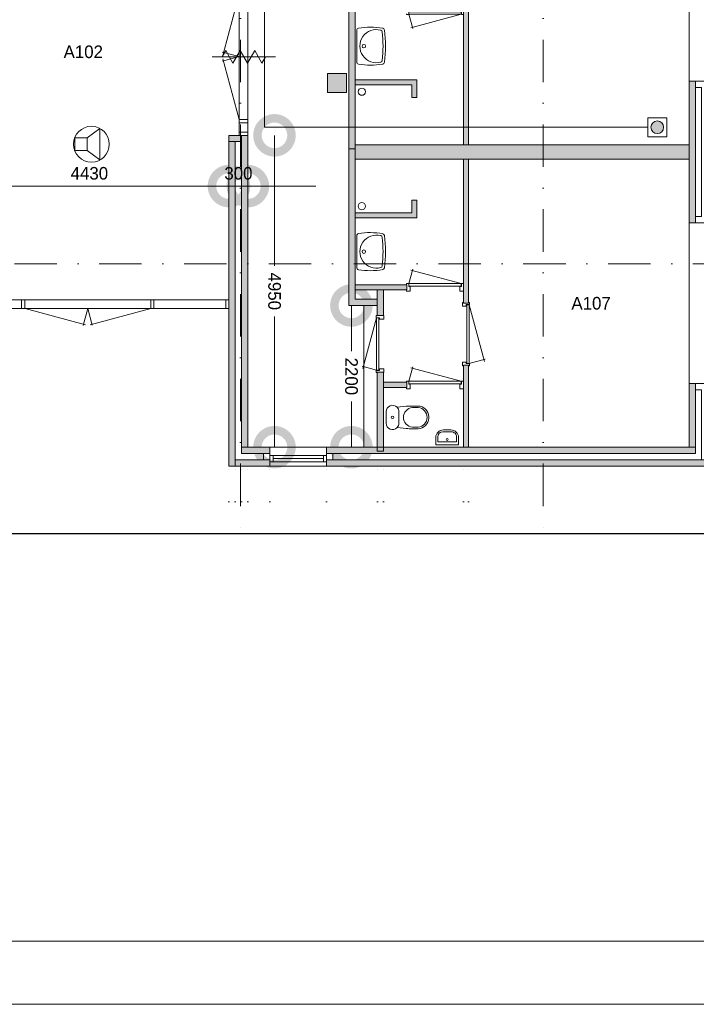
# Model space of a CAD drawing. Header units: millimetres. Extents: x 0 to 84100, y 0 to 59400.
# Tile 11 of 36: x 43604 to 54339, y 0 to 15628. Entities that reach past the tile are written whole.
import ezdxf
from ezdxf.enums import TextEntityAlignment as Align
from ezdxf.xclip import XClip

# ---------------------------------------------------------------- set-up
doc = ezdxf.new("R2010")
doc.units = ezdxf.units.MM
doc.header["$PDMODE"] = 3
doc.header["$PDSIZE"] = 1
doc.linetypes.add('DGN1', pattern=[504.6, 0, -504.6])
doc.linetypes.add('DGN4', pattern=[1345.6, 672.8, -336.4, 0, -336.4])
for name, color, linetype in [('12', 7, 'Continuous'), ('16', 7, 'Continuous'), ('17', 7, 'Continuous'), ('25', 7, 'Continuous'), ('29', 7, 'Continuous'), ('30', 7, 'Continuous'), ('32', 7, 'Continuous'), ('33', 7, 'Continuous'), ('40', 7, 'Continuous'), ('48', 7, 'Continuous'), ('56', 7, 'Continuous'), ('58', 7, 'Continuous'), ('62', 7, 'Continuous'), ('KADER', 7, 'Continuous')]:
    doc.layers.add(name, color=color, linetype=linetype)
doc.styles.add('dgn003', font='dgn003.shx')
doc.styles.get("Standard").update_dxf_attribs({"font": 'arial.ttf'})
doc.dimstyles.get("Standard").update_dxf_attribs({"dimtxt": 0.18, "dimasz": 0.18, "dimexe": 0.18, "dimexo": 0.0625, "dimgap": 0.09, "dimtad": 0, "dimtih": 1, "dimtoh": 1, "dimdec": 4, "dimzin": 0, "dimdsep": 46, "dimtxsty": 'Standard', "dimcen": 0.09, "dimadec": 0, "dimazin": 0, "dimtfac": 1, "dimtdec": 4, "dimtofl": 0, "dimtmove": 0, "dimatfit": 3, "dimfxl": 1, "dimtolj": 1, "dimtzin": 0, "dimarcsym": 0})

# ---------------------------------------------------------------- blocks, each defined once
blk = doc.blocks.new('EAD022')
at = {"layer": '29'}
h = blk.add_hatch(color=3, dxfattribs=at)
edge = h.paths.add_edge_path()
edge.add_arc((0, 0), 100, 0, 360)
at = {"layer": '29', "color": 3, "linetype": 'Continuous', "lineweight": 0}
blk.add_circle((0, 0), 100, dxfattribs=at)
blk = doc.blocks.new('AnonymousCell44')
at = {"layer": '29', "color": 1, "linetype": 'Continuous', "lineweight": 0, "flags": 128}
blk.add_lwpolyline([(-184, 240), (116, 240), (116, -60), (-184, -60), (-184, 240)], dxfattribs=at)
at = {"color": 1, "linetype": 'Continuous', "lineweight": 0}
blk.add_blockref('EAD022', (-34, 90), dxfattribs=at)
blk = doc.blocks.new('830R1039')
at = {"layer": '33', "color": 1, "linetype": 'Continuous', "lineweight": 0}
for p, q in [((38, 108), (99.32, 336.87)), ((868, 108), (66.28, 322.82))]:
    blk.add_line(p, q, dxfattribs=at)
at = {"layer": '33', "color": 92, "linetype": 'Continuous', "lineweight": 13, "true_color": 0x00e100, "flags": 128}
for points in [[(0, 100), (0, 111), (35, 111), (35, 61), (60, 61), (60, -11), (0, -11), (0, 0)], [(906, 100), (906, 111), (871, 111), (871, 61), (846, 61), (846, -11), (906, -11), (906, 0)]]:
    blk.add_lwpolyline(points, dxfattribs=at)
at = {"layer": '33', "color": 2, "linetype": 'Continuous', "lineweight": 13, "true_color": 0xf0f000, "flags": 128}
blk.add_lwpolyline([(868, 108), (38, 108), (38, 68), (868, 68), (868, 108)], dxfattribs=at)
blk = doc.blocks.new('930L0913')
at = {"layer": '33', "color": 1, "linetype": 'Continuous', "lineweight": 0}
for p, q in [((98, -38), (338.7, -936.31)), ((98, -968), (353.44, -899.56))]:
    blk.add_line(p, q, dxfattribs=at)
at = {"layer": '33', "color": 92, "linetype": 'Continuous', "lineweight": 13, "true_color": 0x00e100, "flags": 128}
for points in [[(90, 0), (101, 0), (101, -35), (51, -35), (51, -60), (-11, -60), (-11, 0), (0, 0)], [(90, -1006), (101, -1006), (101, -971), (51, -971), (51, -946), (-11, -946), (-11, -1006), (0, -1006)]]:
    blk.add_lwpolyline(points, dxfattribs=at)
at = {"layer": '33', "color": 2, "linetype": 'Continuous', "lineweight": 13, "true_color": 0xf0f000, "flags": 128}
blk.add_lwpolyline([(98, -968), (98, -38), (58, -38), (58, -968), (98, -968)], dxfattribs=at)
blk = doc.blocks.new('CLOS0213')
at = {"layer": '40', "color": 7, "linetype": 'Continuous', "lineweight": 0}
for p, q in [((220, 92), (220, -93)), ((528, 155), (436, 155)), ((670, 1), (670, -1)), ((528, -155), (436, -155))]:
    blk.add_line(p, q, dxfattribs=at)
at = {"layer": '40', "color": 7, "linetype": 'Continuous', "lineweight": 0, "flags": 128}
for points in [[(338, 176), (192, 162), (192, 162, 0.674333), (20, 92), (20, 92), (20, -93), (20, -93, 0.674333), (192, -162), (192, -162), (338, -176), (338, -176, 0.023285), (431, -180), (431, -180), (525, -180), (525, -180, 0.414214), (695, -10), (695, -10), (695, 10), (695, 10, 0.414214), (525, 180), (525, 180), (431, 180), (431, 180, 0.023285), (338, 176)], [(192, 162, -0.194504), (220, 92)], [(220, -93, -0.194504), (192, -162)]]:
    blk.add_lwpolyline(points, format="xyb", dxfattribs=at)
at = {"layer": '40', "color": 7, "linetype": 'Continuous', "lineweight": 0}
blk.add_circle((120, 0), 20, dxfattribs=at)
for centre, start, end in [((450, 0), 94.9263, 265.0736), ((514, 0), 274.9259, 85.0741)]:
    blk.add_arc(centre, 156, start, end, dxfattribs=at)
blk = doc.blocks.new('FT0113')
at = {"layer": '40', "color": 7, "linetype": 'Continuous', "lineweight": 0}
for p, q in [((-180, 135), (-180, 20)), ((-180, 20), (180, 20)), ((-149, 65), (149, 65)), ((149, 65), (149, 144))]:
    blk.add_line(p, q, dxfattribs=at)
at = {"layer": '40', "color": 7, "linetype": 'Continuous', "lineweight": 0, "flags": 128}
for points in [[(69, 224), (-69, 224)], [(60, 255), (-60, 255)], [(-149, 144), (-149, 65)], [(180, 20), (180, 135)]]:
    blk.add_lwpolyline(points, dxfattribs=at)
for points in [[(60, 255, -0.414214), (180, 135)], [(69, 224, -0.414214), (149, 144)]]:
    blk.add_lwpolyline(points, format="xyb", dxfattribs=at)
at = {"layer": '40', "color": 7, "linetype": 'Continuous', "lineweight": 0}
blk.add_circle((1, 101), 15.1, dxfattribs=at)
for centre, radius in [((-60, 135), 120), ((-69, 144), 80)]:
    blk.add_arc(centre, radius, 90, 180, dxfattribs=at)
blk = doc.blocks.new('830R1040')
at = {"layer": '33', "color": 1, "linetype": 'Continuous', "lineweight": 0}
for p, q in [((38, 108), (99.32, 336.87)), ((868, 108), (66.28, 322.82))]:
    blk.add_line(p, q, dxfattribs=at)
at = {"layer": '33', "color": 92, "linetype": 'Continuous', "lineweight": 13, "true_color": 0x00e100, "flags": 128}
for points in [[(0, 100), (0, 111), (35, 111), (35, 61), (60, 61), (60, -11), (0, -11), (0, 0)], [(906, 100), (906, 111), (871, 111), (871, 61), (846, 61), (846, -11), (906, -11), (906, 0)]]:
    blk.add_lwpolyline(points, dxfattribs=at)
at = {"layer": '33', "color": 2, "linetype": 'Continuous', "lineweight": 13, "true_color": 0xf0f000, "flags": 128}
blk.add_lwpolyline([(868, 108), (38, 108), (38, 68), (868, 68), (868, 108)], dxfattribs=at)
blk = doc.blocks.new('830R1041')
at = {"layer": '33', "color": 1, "linetype": 'Continuous', "lineweight": 0}
for p, q in [((-108, 868), (-322.82, 66.28)), ((-108, 38), (-336.87, 99.32))]:
    blk.add_line(p, q, dxfattribs=at)
at = {"layer": '33', "color": 92, "linetype": 'Continuous', "lineweight": 13, "true_color": 0x00e100, "flags": 128}
for points in [[(-100, 906), (-111, 906), (-111, 871), (-61, 871), (-61, 846), (11, 846), (11, 906), (0, 906)], [(-100, 0), (-111, 0), (-111, 35), (-61, 35), (-61, 60), (11, 60), (11, 0), (0, 0)]]:
    blk.add_lwpolyline(points, dxfattribs=at)
at = {"layer": '33', "color": 2, "linetype": 'Continuous', "lineweight": 13, "true_color": 0xf0f000, "flags": 128}
blk.add_lwpolyline([(-108, 868), (-108, 38), (-68, 38), (-68, 868), (-108, 868)], dxfattribs=at)
blk = doc.blocks.new('WT0113')
at = {"layer": '40', "color": 7, "linetype": 'Continuous', "lineweight": 0}
blk.add_line((20, 253), (20, -253), dxfattribs=at)
at = {"layer": '40', "color": 7, "linetype": 'Continuous', "lineweight": 0, "flags": 128}
for points in [[(20, 253, -0.363957), (47, 286)], [(47, 286, -0.090801), (432, 284)], [(401, -254, -1.30637), (401, 254)], [(401, 254, -0.309671), (425, 226)], [(425, 226, -0.052773), (425, -226)], [(432, 284, -0.328769), (459, 256)], [(459, 256, -0.059915), (459, -256)], [(47, -286, -0.363957), (20, -253)], [(432, -284, -0.090801), (47, -286)], [(425, -226, -0.309671), (401, -254)], [(459, -256, -0.328769), (432, -284)]]:
    blk.add_lwpolyline(points, format="xyb", dxfattribs=at)
at = {"layer": '40', "color": 7, "linetype": 'Continuous', "lineweight": 0}
blk.add_circle((133, 0), 28.1, dxfattribs=at)
blk = doc.blocks.new('830R1042')
at = {"layer": '33', "color": 1, "linetype": 'Continuous', "lineweight": 0}
for p, q in [((38, -108), (99.32, -336.87)), ((868, -108), (66.28, -322.82))]:
    blk.add_line(p, q, dxfattribs=at)
at = {"layer": '33', "color": 92, "linetype": 'Continuous', "lineweight": 13, "true_color": 0x00e100, "flags": 128}
for points in [[(0, -100), (0, -111), (35, -111), (35, -61), (60, -61), (60, 11), (0, 11), (0, 0)], [(906, -100), (906, -111), (871, -111), (871, -61), (846, -61), (846, 11), (906, 11), (906, 0)]]:
    blk.add_lwpolyline(points, dxfattribs=at)
at = {"layer": '33', "color": 2, "linetype": 'Continuous', "lineweight": 13, "true_color": 0xf0f000, "flags": 128}
blk.add_lwpolyline([(868, -108), (38, -108), (38, -68), (868, -68), (868, -108)], dxfattribs=at)
blk = doc.blocks.new('WT0114')
at = {"layer": '40', "color": 7, "linetype": 'Continuous', "lineweight": 0}
blk.add_line((20, -253), (20, 253), dxfattribs=at)
blk.add_circle((133, 0), 28.1, dxfattribs=at)
for centre, radius, start, end in [((53, 253), 33, 100.0027, 180), ((236, -766), 1068, 79.4486, 100.2017), ((332, 0), 263, 74.8667, 285.1333), ((392, 222), 33, 6.0418, 74.8667), ((-1707, 0), 2144, 353.9582, 6.0418), ((426, 252), 33, 6.8575, 79.6545), ((-1669, 0), 2144, 353.1425, 6.8575), ((53, -253), 33, 180, 259.9973), ((236, 766), 1068, 259.7983, 280.5514), ((392, -222), 33, 285.1333, 353.9582), ((426, -252), 33, 280.3455, 353.1425)]:
    blk.add_arc(centre, radius, start, end, dxfattribs=at)
blk = doc.blocks.new('A1')
at = {"layer": 'KADER', "color": 1, "linetype": 'Continuous', "lineweight": 0}
blk.add_line((0, 0), (84100, 0), dxfattribs=at)
at = {"layer": 'KADER', "color": 5, "linetype": 'Continuous', "lineweight": 0, "flags": 128}
blk.add_lwpolyline([(1000, 1000), (83100, 1000), (83100, 58400), (1000, 58400), (1000, 1000)], dxfattribs=at)
blk = doc.blocks.new('_DotSmall')
at = {"color": 0, "linetype": 'ByBlock', "const_width": 0.5}
blk.add_lwpolyline([(-0.0625, 0, 1), (0.0625, 0, 1)], format="xyb", close=True, dxfattribs=at)
blk = doc.blocks.new('*D18515')
at = {"layer": '58', "color": 3, "linetype": 'Continuous', "lineweight": 0, "transparency": 16777216}
blk.add_line((42465, 2684), (38035, 2684), dxfattribs=at)
at = {"layer": 'Defpoints', "color": 0, "linetype": 'Continuous', "transparency": 16777216}
for p in [(38035, 4684), (42465, 4684), (38035, 2684)]:
    blk.add_point(p, dxfattribs=at)
at = {"layer": '58', "color": 3, "linetype": 'Continuous', "lineweight": 0, "transparency": 16777216, "xscale": 1080, "yscale": 1080, "zscale": 1080, "rotation": 180}
blk.add_blockref('_DotSmall', (38035, 2684), dxfattribs=at)
at = {"layer": '58', "color": 3, "linetype": 'Continuous', "lineweight": 0, "transparency": 16777216, "xscale": 1080, "yscale": 1080, "zscale": 1080}
blk.add_blockref('_DotSmall', (42465, 2684), dxfattribs=at)
at = {"layer": '58', "color": 3, "linetype": 'Continuous', "lineweight": 0, "transparency": 16777216, "insert": (40250, 2887), "char_height": 200, "attachment_point": 5, "style": 'dgn003'}
blk.add_mtext('\\A1;4430', dxfattribs=at)
blk = doc.blocks.new('*D18516')
at = {"layer": '58', "color": 3, "linetype": 'Continuous', "lineweight": 0, "transparency": 16777216}
blk.add_line((43115, 2684), (42465, 2684), dxfattribs=at)
at = {"layer": 'Defpoints', "color": 0, "linetype": 'Continuous', "transparency": 16777216}
for p in [(42465, 4684), (43115, 4684), (42465, 2684)]:
    blk.add_point(p, dxfattribs=at)
at = {"layer": '58', "color": 3, "linetype": 'Continuous', "lineweight": 0, "transparency": 16777216, "xscale": 1080, "yscale": 1080, "zscale": 1080, "rotation": 180}
blk.add_blockref('_DotSmall', (42465, 2684), dxfattribs=at)
at = {"layer": '58', "color": 3, "linetype": 'Continuous', "lineweight": 0, "transparency": 16777216, "xscale": 1080, "yscale": 1080, "zscale": 1080}
blk.add_blockref('_DotSmall', (43115, 2684), dxfattribs=at)
at = {"layer": '58', "color": 3, "linetype": 'Continuous', "lineweight": 0, "transparency": 16777216, "insert": (42790, 2887), "char_height": 200, "attachment_point": 5, "style": 'dgn003'}
blk.add_mtext('\\A1;650', dxfattribs=at)
blk = doc.blocks.new('*D18517')
at = {"layer": '58', "color": 3, "linetype": 'Continuous', "lineweight": 0, "transparency": 16777216}
blk.add_line((43115, 2684), (44015, 2684), dxfattribs=at)
at = {"layer": 'Defpoints', "color": 0, "linetype": 'Continuous', "transparency": 16777216}
for p in [(43115, 4684), (44015, 4684), (44015, 2684)]:
    blk.add_point(p, dxfattribs=at)
at = {"layer": '58', "color": 3, "linetype": 'Continuous', "lineweight": 0, "transparency": 16777216, "xscale": 1080, "yscale": 1080, "zscale": 1080, "rotation": 180}
blk.add_blockref('_DotSmall', (43115, 2684), dxfattribs=at)
at = {"layer": '58', "color": 3, "linetype": 'Continuous', "lineweight": 0, "transparency": 16777216, "xscale": 1080, "yscale": 1080, "zscale": 1080}
blk.add_blockref('_DotSmall', (44015, 2684), dxfattribs=at)
at = {"layer": '58', "color": 3, "linetype": 'Continuous', "lineweight": 0, "transparency": 16777216, "insert": (43565, 2887), "char_height": 200, "attachment_point": 5, "style": 'dgn003'}
blk.add_mtext('\\A1;900', dxfattribs=at)
blk = doc.blocks.new('*D18518')
at = {"layer": '58', "color": 3, "linetype": 'Continuous', "lineweight": 0, "transparency": 16777216}
blk.add_line((50065, 2684), (44015, 2684), dxfattribs=at)
at = {"layer": 'Defpoints', "color": 0, "linetype": 'Continuous', "transparency": 16777216}
for p in [(44015, 4684), (50065, 4684), (44015, 2684)]:
    blk.add_point(p, dxfattribs=at)
at = {"layer": '58', "color": 3, "linetype": 'Continuous', "lineweight": 0, "transparency": 16777216, "xscale": 1080, "yscale": 1080, "zscale": 1080, "rotation": 180}
blk.add_blockref('_DotSmall', (44015, 2684), dxfattribs=at)
at = {"layer": '58', "color": 3, "linetype": 'Continuous', "lineweight": 0, "transparency": 16777216, "xscale": 1080, "yscale": 1080, "zscale": 1080}
blk.add_blockref('_DotSmall', (50065, 2684), dxfattribs=at)
at = {"layer": '58', "color": 3, "linetype": 'Continuous', "lineweight": 0, "transparency": 16777216, "insert": (47040, 2887), "char_height": 200, "attachment_point": 5, "style": 'dgn003'}
blk.add_mtext('\\A1;6050', dxfattribs=at)
blk = doc.blocks.new('*D18573')
at = {"layer": '58', "color": 3, "linetype": 'Continuous', "lineweight": 0, "transparency": 16777216}
for p, q in [((42565, 1859), (41485, 1859)), ((42565, 1859), (42665, 1859)), ((42665, 1859), (43745, 1859))]:
    blk.add_line(p, q, dxfattribs=at)
at = {"layer": 'Defpoints', "color": 0, "linetype": 'Continuous', "transparency": 16777216}
for p in [(42565, 4684), (42665, 4684), (42665, 1859)]:
    blk.add_point(p, dxfattribs=at)
at = {"layer": '58', "color": 3, "linetype": 'Continuous', "lineweight": 0, "transparency": 16777216, "xscale": 1080, "yscale": 1080, "zscale": 1080}
blk.add_blockref('_DotSmall', (42565, 1859), dxfattribs=at)
at = {"layer": '58', "color": 3, "linetype": 'Continuous', "lineweight": 0, "transparency": 16777216, "xscale": 1080, "yscale": 1080, "zscale": 1080, "rotation": 180}
blk.add_blockref('_DotSmall', (42665, 1859), dxfattribs=at)
at = {"layer": '58', "color": 3, "linetype": 'Continuous', "lineweight": 0, "transparency": 16777216, "insert": (42615, 2061), "char_height": 200, "attachment_point": 5, "style": 'dgn003'}
blk.add_mtext('\\A1;100', dxfattribs=at)
blk = doc.blocks.new('*D18574')
at = {"layer": '58', "color": 3, "linetype": 'Continuous', "lineweight": 0, "transparency": 16777216}
blk.add_line((44815, 1859), (42765, 1859), dxfattribs=at)
at = {"layer": 'Defpoints', "color": 0, "linetype": 'Continuous', "transparency": 16777216}
for p in [(42765, 5427), (44815, 5427), (42765, 1859)]:
    blk.add_point(p, dxfattribs=at)
at = {"layer": '58', "color": 3, "linetype": 'Continuous', "lineweight": 0, "transparency": 16777216, "xscale": 1080, "yscale": 1080, "zscale": 1080, "rotation": 180}
blk.add_blockref('_DotSmall', (42765, 1859), dxfattribs=at)
at = {"layer": '58', "color": 3, "linetype": 'Continuous', "lineweight": 0, "transparency": 16777216, "xscale": 1080, "yscale": 1080, "zscale": 1080}
blk.add_blockref('_DotSmall', (44815, 1859), dxfattribs=at)
at = {"layer": '58', "color": 3, "linetype": 'Continuous', "lineweight": 0, "transparency": 16777216, "insert": (43790, 2061), "char_height": 200, "attachment_point": 5, "style": 'dgn003'}
blk.add_mtext('\\A1;2050', dxfattribs=at)
blk = doc.blocks.new('*D18575')
at = {"layer": '58', "color": 3, "linetype": 'Continuous', "lineweight": 0, "transparency": 16777216}
for p, q in [((44815, 1859), (43735, 1859)), ((44815, 1859), (44915, 1859)), ((44915, 1859), (45995, 1859))]:
    blk.add_line(p, q, dxfattribs=at)
at = {"layer": 'Defpoints', "color": 0, "linetype": 'Continuous', "transparency": 16777216}
for p in [(44815, 5427), (44915, 5427), (44915, 1859)]:
    blk.add_point(p, dxfattribs=at)
at = {"layer": '58', "color": 3, "linetype": 'Continuous', "lineweight": 0, "transparency": 16777216, "xscale": 1080, "yscale": 1080, "zscale": 1080}
blk.add_blockref('_DotSmall', (44815, 1859), dxfattribs=at)
at = {"layer": '58', "color": 3, "linetype": 'Continuous', "lineweight": 0, "transparency": 16777216, "xscale": 1080, "yscale": 1080, "zscale": 1080, "rotation": 180}
blk.add_blockref('_DotSmall', (44915, 1859), dxfattribs=at)
at = {"layer": '58', "color": 3, "linetype": 'Continuous', "lineweight": 0, "transparency": 16777216, "insert": (44865, 2061), "char_height": 200, "attachment_point": 5, "style": 'dgn003'}
blk.add_mtext('\\A1;100', dxfattribs=at)
blk = doc.blocks.new('*D18576')
at = {"layer": '58', "color": 3, "linetype": 'Continuous', "lineweight": 0, "transparency": 16777216}
blk.add_line((46185, 1859), (44915, 1859), dxfattribs=at)
at = {"layer": 'Defpoints', "color": 0, "linetype": 'Continuous', "transparency": 16777216}
for p in [(44915, 5235), (46185, 5235), (44915, 1859)]:
    blk.add_point(p, dxfattribs=at)
at = {"layer": '58', "color": 3, "linetype": 'Continuous', "lineweight": 0, "transparency": 16777216, "xscale": 1080, "yscale": 1080, "zscale": 1080, "rotation": 180}
blk.add_blockref('_DotSmall', (44915, 1859), dxfattribs=at)
at = {"layer": '58', "color": 3, "linetype": 'Continuous', "lineweight": 0, "transparency": 16777216, "xscale": 1080, "yscale": 1080, "zscale": 1080}
blk.add_blockref('_DotSmall', (46185, 1859), dxfattribs=at)
at = {"layer": '58', "color": 3, "linetype": 'Continuous', "lineweight": 0, "transparency": 16777216, "insert": (45550, 2061), "char_height": 200, "attachment_point": 5, "style": 'dgn003'}
blk.add_mtext('\\A1;1270', dxfattribs=at)
blk = doc.blocks.new('*D18577')
at = {"layer": '58', "color": 3, "linetype": 'Continuous', "lineweight": 0, "transparency": 16777216}
for p, q in [((46185, 1859), (45105, 1859)), ((46185, 1859), (46265, 1859)), ((46265, 1859), (47345, 1859))]:
    blk.add_line(p, q, dxfattribs=at)
at = {"layer": 'Defpoints', "color": 0, "linetype": 'Continuous', "transparency": 16777216}
for p in [(46185, 5235), (46265, 5235), (46265, 1859)]:
    blk.add_point(p, dxfattribs=at)
at = {"layer": '58', "color": 3, "linetype": 'Continuous', "lineweight": 0, "transparency": 16777216, "xscale": 1080, "yscale": 1080, "zscale": 1080}
blk.add_blockref('_DotSmall', (46185, 1859), dxfattribs=at)
at = {"layer": '58', "color": 3, "linetype": 'Continuous', "lineweight": 0, "transparency": 16777216, "xscale": 1080, "yscale": 1080, "zscale": 1080, "rotation": 180}
blk.add_blockref('_DotSmall', (46265, 1859), dxfattribs=at)
at = {"layer": '58', "color": 3, "linetype": 'Continuous', "lineweight": 0, "transparency": 16777216, "insert": (46225, 2061), "char_height": 200, "attachment_point": 5, "style": 'dgn003'}
blk.add_mtext('\\A1;80', dxfattribs=at)
blk = doc.blocks.new('*D18578')
at = {"layer": '58', "color": 3, "linetype": 'Continuous', "lineweight": 0, "transparency": 16777216}
blk.add_line((49765, 1859), (46265, 1859), dxfattribs=at)
at = {"layer": 'Defpoints', "color": 0, "linetype": 'Continuous', "transparency": 16777216}
for p in [(46265, 5235), (49765, 5235), (46265, 1859)]:
    blk.add_point(p, dxfattribs=at)
at = {"layer": '58', "color": 3, "linetype": 'Continuous', "lineweight": 0, "transparency": 16777216, "xscale": 1080, "yscale": 1080, "zscale": 1080, "rotation": 180}
blk.add_blockref('_DotSmall', (46265, 1859), dxfattribs=at)
at = {"layer": '58', "color": 3, "linetype": 'Continuous', "lineweight": 0, "transparency": 16777216, "xscale": 1080, "yscale": 1080, "zscale": 1080}
blk.add_blockref('_DotSmall', (49765, 1859), dxfattribs=at)
at = {"layer": '58', "color": 3, "linetype": 'Continuous', "lineweight": 0, "transparency": 16777216, "insert": (48015, 2061), "char_height": 200, "attachment_point": 5, "style": 'dgn003'}
blk.add_mtext('\\A1;3500', dxfattribs=at)
blk = doc.blocks.new('*D18579')
at = {"layer": '58', "color": 3, "linetype": 'Continuous', "lineweight": 0, "transparency": 16777216}
for p, q in [((49865, 1859), (48785, 1859)), ((49865, 1859), (49965, 1859)), ((49965, 1859), (51045, 1859))]:
    blk.add_line(p, q, dxfattribs=at)
at = {"layer": 'Defpoints', "color": 0, "linetype": 'Continuous', "transparency": 16777216}
for p in [(49865, 4684), (49965, 4684), (49965, 1859)]:
    blk.add_point(p, dxfattribs=at)
at = {"layer": '58', "color": 3, "linetype": 'Continuous', "lineweight": 0, "transparency": 16777216, "xscale": 1080, "yscale": 1080, "zscale": 1080}
blk.add_blockref('_DotSmall', (49865, 1859), dxfattribs=at)
at = {"layer": '58', "color": 3, "linetype": 'Continuous', "lineweight": 0, "transparency": 16777216, "xscale": 1080, "yscale": 1080, "zscale": 1080, "rotation": 180}
blk.add_blockref('_DotSmall', (49965, 1859), dxfattribs=at)
at = {"layer": '58', "color": 3, "linetype": 'Continuous', "lineweight": 0, "transparency": 16777216, "insert": (49915, 2061), "char_height": 200, "attachment_point": 5, "style": 'dgn003'}
blk.add_mtext('\\A1;100', dxfattribs=at)
blk = doc.blocks.new('*D18581')
at = {"layer": '58', "color": 3, "linetype": 'Continuous', "lineweight": 0, "transparency": 16777216}
for p, q in [((44407.65, 7234.49), (44407.65, 6509.49)), ((44407.65, 4984.49), (44407.65, 5709.49))]:
    blk.add_line(p, q, dxfattribs=at)
at = {"layer": 'Defpoints', "color": 0, "linetype": 'Continuous', "transparency": 16777216}
for p in [(44407.65, 7234.49), (44603.1, 7234.49), (44603.1, 4984.49)]:
    blk.add_point(p, dxfattribs=at)
at = {"layer": '58', "color": 3, "linetype": 'Continuous', "lineweight": 0, "transparency": 16777216, "xscale": 1080, "yscale": 1080, "zscale": 1080}
for p, rotation in [((44407.65, 7234.49), 90), ((44407.65, 4984.49), 270)]:
    blk.add_blockref('_DotSmall', p, dxfattribs=dict(at, rotation=rotation))
at = {"layer": '58', "color": 3, "linetype": 'Continuous', "lineweight": 0, "transparency": 16777216, "insert": (44407.65, 6109.49), "char_height": 200, "attachment_point": 5, "rotation": 270, "style": 'dgn003'}
blk.add_mtext('\\A1;2200', dxfattribs=at)
blk = doc.blocks.new('*D18582')
at = {"layer": '58', "color": 3, "linetype": 'Continuous', "lineweight": 0, "transparency": 16777216}
for p, q in [((43187.07, 9934.49), (43187.07, 7861.809236)), ((43187.07, 4984.49), (43187.07, 7057.170764))]:
    blk.add_line(p, q, dxfattribs=at)
at = {"layer": 'Defpoints', "color": 0, "linetype": 'Continuous', "transparency": 16777216}
for p in [(42764.76, 9934.49), (43187.07, 9934.49), (42764.76, 4984.49)]:
    blk.add_point(p, dxfattribs=at)
at = {"layer": '58', "color": 3, "linetype": 'Continuous', "lineweight": 0, "transparency": 16777216, "xscale": 1080, "yscale": 1080, "zscale": 1080}
for p, rotation in [((43187.07, 9934.49), 90), ((43187.07, 4984.49), 270)]:
    blk.add_blockref('_DotSmall', p, dxfattribs=dict(at, rotation=rotation))
at = {"layer": '58', "color": 3, "linetype": 'Continuous', "lineweight": 0, "transparency": 16777216, "insert": (43187.07, 7459.49), "char_height": 200, "attachment_point": 5, "rotation": 270, "style": 'dgn003'}
blk.add_mtext('\\A1;4950', dxfattribs=at)
blk = doc.blocks.new('79B10310')
at = {"layer": '12', "color": 7, "linetype": 'Continuous', "lineweight": 0}
blk.add_line((500.48, 0), (-500.5, 0), dxfattribs=at)
at = {"layer": '12', "color": 92, "linetype": 'Continuous', "lineweight": 0, "true_color": 0x00e100}
for p, q in [((-343.72, 0), (-285.98, 100.02)), ((-285.98, 100.02), (-171.88, -97.62)), ((-171.88, -97.62), (-57.68, 100.18)), ((-57.68, 100.18), (58, -100.18)), ((58, -100.18), (173.68, 100.18)), ((173.68, 100.18), (287.88, -97.62)), ((287.88, -97.62), (344.24, 0))]:
    blk.add_line(p, q, dxfattribs=at)
blk = doc.blocks.new('*D18600')
at = {"layer": '58', "color": 3, "linetype": 'Continuous', "lineweight": 0, "transparency": 16777216}
blk.add_line((42465, 9129), (38035, 9129), dxfattribs=at)
at = {"layer": 'Defpoints', "color": 0, "linetype": 'Continuous', "transparency": 16777216}
for p in [(38035, 9129), (38035, 8087), (42465, 8087)]:
    blk.add_point(p, dxfattribs=at)
at = {"layer": '58', "color": 3, "linetype": 'Continuous', "lineweight": 0, "transparency": 16777216, "xscale": 1080, "yscale": 1080, "zscale": 1080, "rotation": 180}
blk.add_blockref('_DotSmall', (38035, 9129), dxfattribs=at)
at = {"layer": '58', "color": 3, "linetype": 'Continuous', "lineweight": 0, "transparency": 16777216, "xscale": 1080, "yscale": 1080, "zscale": 1080}
blk.add_blockref('_DotSmall', (42465, 9129), dxfattribs=at)
at = {"layer": '58', "color": 3, "linetype": 'Continuous', "lineweight": 0, "transparency": 16777216, "insert": (40250, 9331), "char_height": 200, "attachment_point": 5, "style": 'dgn003'}
blk.add_mtext('\\A1;4430', dxfattribs=at)
blk = doc.blocks.new('*D18601')
at = {"layer": '58', "color": 3, "linetype": 'Continuous', "lineweight": 0, "transparency": 16777216}
for p, q in [((42465, 9129), (41385, 9129)), ((42765, 9129), (42465, 9129)), ((42765, 9129), (43845, 9129))]:
    blk.add_line(p, q, dxfattribs=at)
at = {"layer": 'Defpoints', "color": 0, "linetype": 'Continuous', "transparency": 16777216}
for p in [(42465, 9934), (42765, 9934), (42465, 9129)]:
    blk.add_point(p, dxfattribs=at)
at = {"layer": '58', "color": 3, "linetype": 'Continuous', "lineweight": 0, "transparency": 16777216, "xscale": 1080, "yscale": 1080, "zscale": 1080}
blk.add_blockref('_DotSmall', (42465, 9129), dxfattribs=at)
at = {"layer": '58', "color": 3, "linetype": 'Continuous', "lineweight": 0, "transparency": 16777216, "xscale": 1080, "yscale": 1080, "zscale": 1080, "rotation": 180}
blk.add_blockref('_DotSmall', (42765, 9129), dxfattribs=at)
at = {"layer": '58', "color": 3, "linetype": 'Continuous', "lineweight": 0, "transparency": 16777216, "insert": (42615, 9331), "char_height": 200, "attachment_point": 5, "style": 'dgn003'}
blk.add_mtext('\\A1;300', dxfattribs=at)
blk = doc.blocks.new('EU5')
at = {"layer": '25', "color": 3, "linetype": 'Continuous', "lineweight": 0}
for p, q in [((200, 100), (400, 250)), ((400, 250), (400, -250)), ((200, -100), (400, -250))]:
    blk.add_line(p, q, dxfattribs=at)
at = {"layer": '25', "color": 3, "linetype": 'Continuous', "lineweight": 0, "flags": 128}
blk.add_lwpolyline([(0, -100), (200, -100), (200, 100), (0, 100), (0, -100)], dxfattribs=at)
at = {"layer": '25', "color": 3, "linetype": 'Continuous', "lineweight": 0}
blk.add_circle((265, 0), 284, dxfattribs=at)
blk = doc.blocks.new('AnonymousCell111')
at = {"color": 1, "linetype": 'Continuous', "lineweight": 0}
blk.add_blockref('A1', (-42050, -29700), dxfattribs=at)
blk = doc.blocks.new('50E03_329_B01 - Default')
at = {"layer": '62'}
for color, points in [(7, [(44364.76, 9719.49), (44464.76, 9719.49), (44464.76, 12104.49), (44814.76, 12104.49), (44814.76, 12204.49), (44364.76, 12204.49)]), (9, [(46184.76, 9784.49), (46184.76, 12069.49), (46264.76, 12069.49), (46264.76, 9784.49)]), (9, [(45364.76, 10534.49), (45444.76, 10534.49), (45444.76, 10814.49), (44464.76, 10814.49), (44464.76, 10734.49), (45364.76, 10734.49)]), (9, [(49764.76, 8544.49), (49764.76, 10794.49), (49864.76, 10794.49), (49864.76, 8544.49)]), (7, [(42464.76, 9934.49), (42664.76, 9934.49), (42664.76, 9834.49), (42464.76, 9834.49)]), (9, [(42664.76, 9934.49), (42764.76, 9934.49), (42764.76, 4984.49), (42664.76, 4984.49)]), (7, [(42464.76, 4684.49), (42564.76, 4684.49), (42564.76, 9834.49), (42464.76, 9834.49)]), (7, [(44364.76, 9719.49), (44464.76, 9719.49), (44464.76, 7334.49), (44814.76, 7334.49), (44814.76, 7234.49), (44364.76, 7234.49)]), (9, [(44464.76, 9784.49), (49764.76, 9784.49), (49764.76, 9554.49), (44464.76, 9554.49)]), (9, [(46184.76, 9554.49), (46184.76, 7269.49), (46264.76, 7269.49), (46264.76, 9554.49)]), (9, [(45364.76, 8904.49), (45444.76, 8904.49), (45444.76, 8624.49), (44464.76, 8624.49), (44464.76, 8704.49), (45364.76, 8704.49)]), (9, [(45284.76, 7564.49), (45284.76, 7484.49), (44464.76, 7484.49), (44464.76, 7564.49)]), (7, [(44914.76, 7484.49), (44914.76, 7074.49), (44814.76, 7074.49), (44814.76, 7484.49)]), (9, [(46184.76, 6284.49), (46184.76, 4984.49), (46264.76, 4984.49), (46264.76, 6284.49)]), (7, [(44914.76, 6174.49), (44914.76, 4919.49), (44814.76, 4919.49), (44814.76, 6174.49)]), (9, [(45284.76, 6014.49), (45284.76, 5934.49), (44914.76, 5934.49), (44914.76, 6014.49)]), (9, [(49864.76, 5994.49), (49864.76, 4984.49), (49764.76, 4984.49), (49764.76, 5994.49)]), (9, [(42664.76, 4884.49), (43114.76, 4884.49), (43114.76, 4984.49), (42664.76, 4984.49)]), (9, [(49864.76, 4884.49), (49864.76, 4984.49), (44014.76, 4984.49), (44014.76, 4884.49)]), (7, [(43114.76, 4684.49), (42564.76, 4684.49), (42564.76, 4784.49), (43114.76, 4784.49)]), (7, [(44014.76, 4684.49), (44014.76, 4784.49), (50064.76, 4784.49), (50064.76, 4684.49)])]:
    blk.add_hatch(color=color, dxfattribs=at).paths.add_polyline_path(points)
at = {"layer": '16', "color": 92, "linetype": 'Continuous', "lineweight": 0, "true_color": 0x00e100}
for p, q in [((42464.76, 4684.49), (42464.76, 9934.49)), ((42464.76, 9934.49), (42764.76, 9934.49)), ((42764.76, 5455.37), (42764.76, 9934.49)), ((49764.76, 5994.49), (49764.76, 4984.49)), ((42764.76, 4984.49), (43114.76, 4984.49)), ((43114.76, 4684.49), (43114.76, 4984.49)), ((42464.76, 4684.49), (43114.76, 4684.49))]:
    blk.add_line(p, q, dxfattribs=at)
at = {"layer": '16', "color": 92, "linetype": 'Continuous', "lineweight": 0, "true_color": 0x00e100, "flags": 128}
for points in [[(44364.76, 9719.49), (44364.76, 12204.49), (44814.76, 12204.49), (44814.76, 12104.49), (44464.76, 12104.49), (44464.76, 9719.49), (44364.76, 9719.49)], [(46184.76, 12069.49), (46184.76, 9784.49), (46264.76, 9784.49), (46264.76, 12069.49), (46184.76, 12069.49)], [(44464.76, 10734.49), (45364.76, 10734.49), (45364.76, 10534.49), (45444.76, 10534.49), (45444.76, 10814.49), (44464.76, 10814.49), (44464.76, 10734.49)], [(49764.76, 8544.49), (49764.76, 10794.49), (50064.76, 10794.49), (50064.76, 8544.49), (49764.76, 8544.49)], [(49864.76, 8644.49), (49864.76, 10694.49), (49964.76, 10694.49), (49964.76, 8644.49), (49864.76, 8644.49)], [(42464.76, 9934.49), (42764.76, 9934.49), (42764.76, 4984.49), (43114.76, 4984.49), (43114.76, 4684.49), (42464.76, 4684.49), (42464.76, 9934.49)], [(43014.76, 4884.49), (43014.76, 4784.49), (42564.76, 4784.49), (42564.76, 9834.49), (42664.76, 9834.49), (42664.76, 4884.49), (43014.76, 4884.49)], [(44364.76, 9719.49), (44364.76, 7234.49), (44814.76, 7234.49), (44814.76, 7334.49), (44464.76, 7334.49), (44464.76, 9719.49), (44364.76, 9719.49)], [(46184.76, 7269.49), (46184.76, 9554.49), (46264.76, 9554.49), (46264.76, 7269.49), (46184.76, 7269.49)], [(44464.76, 8704.49), (45364.76, 8704.49), (45364.76, 8904.49), (45444.76, 8904.49), (45444.76, 8624.49), (44464.76, 8624.49), (44464.76, 8704.49)], [(44464.76, 7564.49), (44464.76, 7484.49), (45284.76, 7484.49), (45284.76, 7564.49), (44464.76, 7564.49)], [(44814.76, 7484.49), (44814.76, 7074.49), (44914.76, 7074.49), (44914.76, 7484.49), (44814.76, 7484.49)], [(46184.76, 4984.49), (46184.76, 6284.49), (46264.76, 6284.49), (46264.76, 4984.49), (46184.76, 4984.49)], [(44814.76, 6174.49), (44814.76, 4919.49), (44914.76, 4919.49), (44914.76, 6174.49), (44814.76, 6174.49)], [(50064.76, 5994.49), (49764.76, 5994.49), (49764.76, 4984.49), (44014.76, 4984.49), (44014.76, 4684.49), (50064.76, 4684.49), (50064.76, 5994.49)], [(44914.76, 6014.49), (44914.76, 5934.49), (45284.76, 5934.49), (45284.76, 6014.49), (44914.76, 6014.49)], [(49764.76, 5994.49), (49764.76, 5994.49), (50064.76, 5994.49), (50064.76, 5994.49), (49764.76, 5994.49)], [(44114.76, 4784.49), (44114.76, 4884.49), (49864.76, 4884.49), (49864.76, 5894.49), (49964.76, 5894.49), (49964.76, 4784.49), (44114.76, 4784.49)]]:
    blk.add_lwpolyline(points, dxfattribs=at)
at = {"layer": '17', "color": 92, "linetype": 'Continuous', "lineweight": 0, "true_color": 0x00e100, "flags": 128}
blk.add_lwpolyline([(44464.76, 9784.49), (44464.76, 9554.49), (49764.76, 9554.49), (49764.76, 9784.49), (44464.76, 9784.49)], dxfattribs=at)
at = {"layer": '30', "color": 3, "linetype": 'Continuous', "lineweight": 0}
for p, q in [((49764.76, 13344.49), (49764.76, 10794.49)), ((49864.76, 10694.49), (49964.76, 10694.49)), ((49764.76, 5994.49), (49764.76, 8544.49)), ((44014.76, 4984.49), (43114.76, 4984.49)), ((44014.76, 4684.49), (43114.76, 4684.49))]:
    blk.add_line(p, q, dxfattribs=at)
at = {"layer": '32', "color": 3, "linetype": 'Continuous', "lineweight": 0}
for p, q in [((42625.76, 12384.49), (42625.76, 9984.49)), ((42764.76, 12434.49), (42764.76, 9984.49)), ((38034.76, 7323.49), (42414.76, 7323.49)), ((38034.76, 7184.49), (42414.76, 7184.49)), ((43114.76, 4854.49), (43964.76, 4854.49)), ((43964.76, 4854.49), (43964.76, 4754.49)), ((43964.76, 4754.49), (43114.76, 4754.49)), ((43964.76, 4804.49), (43164.76, 4804.49))]:
    blk.add_line(p, q, dxfattribs=at)
at = {"layer": '32', "color": 3, "linetype": 'Continuous', "lineweight": 0, "flags": 128}
for points in [[(42625.76, 10134.49), (42625.76, 10184.49), (42764.76, 10184.49), (42764.76, 10134.49), (42625.76, 10134.49)], [(42625.76, 9934.49), (42625.76, 9984.49), (42764.76, 9984.49), (42764.76, 9934.49), (42625.76, 9934.49)], [(39224.76, 7184.49), (39174.76, 7184.49), (39174.76, 7323.49), (39224.76, 7323.49), (39224.76, 7184.49)], [(41274.76, 7184.49), (41224.76, 7184.49), (41224.76, 7323.49), (41274.76, 7323.49), (41274.76, 7184.49)], [(42464.76, 7184.49), (42414.76, 7184.49), (42414.76, 7323.49), (42464.76, 7323.49), (42464.76, 7184.49)], [(43164.76, 4754.49), (43114.76, 4754.49), (43114.76, 4854.49), (43164.76, 4854.49), (43164.76, 4754.49)], [(44014.76, 4754.49), (43964.76, 4754.49), (43964.76, 4854.49), (44014.76, 4854.49), (44014.76, 4754.49)]]:
    blk.add_lwpolyline(points, dxfattribs=at)
at = {"layer": '33', "color": 1, "linetype": 'Continuous', "lineweight": 0}
for p, q in [((42625.76, 12175.11), (42370.67, 11223.11)), ((42625.76, 11184.49), (42355.66, 11256.86)), ((42625.76, 11184.49), (42360.47, 11113.41)), ((42625.76, 10184.49), (42367.56, 11148.11)), ((39234.14, 7184.49), (40186.14, 6929.4)), ((40224.76, 7184.49), (40152.39, 6914.39)), ((40224.76, 7184.49), (40295.84, 6919.2)), ((41224.76, 7184.49), (40261.14, 6926.29))]:
    blk.add_line(p, q, dxfattribs=at)
at = {"layer": '40', "color": 3, "linetype": 'Continuous', "lineweight": 0}
for centre in [(44573.36, 10627.73), (44573.36, 8811.25)]:
    blk.add_circle(centre, 57.46, dxfattribs=at)
at = {"layer": '56', "color": 3, "linetype": 'DGN4', "lineweight": 0}
for p, q in [((42649.76, 55989.76), (42649.76, 547.85)), ((47449.76, 55989.76), (47449.76, 547.85)), ((52180.43, 7892.77), (-3616.95, 7892.77))]:
    blk.add_line(p, q, dxfattribs=at)
at = {"layer": '58', "color": 3, "linetype": 'Continuous', "lineweight": 0}
blk.add_line((44603.1, 7234.49), (44603.1, 4984.49), dxfattribs=at)
at = {"layer": '58', "color": 3, "linetype": 'DGN1', "lineweight": 0}
for p, q in [((44820.25, 1826.22), (44820.25, 4951.81)), ((44914.76, 1858.9), (44914.76, 4984.49)), ((46184.76, 1858.9), (46184.76, 4984.49)), ((46264.76, 1858.9), (46264.76, 4984.49)), ((42464.76, 1401.06), (42464.76, 4684.49)), ((42564.76, 1858.9), (42564.76, 4684.49)), ((42664.76, 1858.9), (42664.76, 4684.49)), ((42764.76, 1858.9), (42764.76, 4684.49)), ((43114.76, 2684.49), (43114.76, 4684.49)), ((44014.76, 2684.49), (44014.76, 4684.49))]:
    blk.add_line(p, q, dxfattribs=at)
at = {"layer": '62', "color": 7, "linetype": 'Continuous', "lineweight": 0, "flags": 128}
for points in [[(44364.76, 9719.49), (44464.76, 9719.49), (44464.76, 12104.49), (44814.76, 12104.49), (44814.76, 12204.49), (44364.76, 12204.49), (44364.76, 9719.49)], [(42464.76, 9934.49), (42664.76, 9934.49), (42664.76, 9834.49), (42464.76, 9834.49), (42464.76, 9934.49)], [(42464.76, 4684.49), (42564.76, 4684.49), (42564.76, 9834.49), (42464.76, 9834.49), (42464.76, 4684.49)], [(44364.76, 9719.49), (44464.76, 9719.49), (44464.76, 7334.49), (44814.76, 7334.49), (44814.76, 7234.49), (44364.76, 7234.49), (44364.76, 9719.49)], [(44914.76, 7484.49), (44914.76, 7074.49), (44814.76, 7074.49), (44814.76, 7484.49), (44914.76, 7484.49)], [(44914.76, 6174.49), (44914.76, 4919.49), (44814.76, 4919.49), (44814.76, 6174.49), (44914.76, 6174.49)], [(43114.76, 4684.49), (42564.76, 4684.49), (42564.76, 4784.49), (43114.76, 4784.49), (43114.76, 4684.49)], [(44014.76, 4684.49), (44014.76, 4784.49), (50064.76, 4784.49), (50064.76, 4684.49), (44014.76, 4684.49)]]:
    blk.add_lwpolyline(points, dxfattribs=at)
at = {"layer": '62', "color": 9, "linetype": 'Continuous', "lineweight": 0, "flags": 128}
for points in [[(46184.76, 9784.49), (46184.76, 12069.49), (46264.76, 12069.49), (46264.76, 9784.49), (46184.76, 9784.49)], [(45364.76, 10534.49), (45444.76, 10534.49), (45444.76, 10814.49), (44464.76, 10814.49), (44464.76, 10734.49), (45364.76, 10734.49), (45364.76, 10534.49)], [(49764.76, 8544.49), (49764.76, 10794.49), (49864.76, 10794.49), (49864.76, 8544.49), (49764.76, 8544.49)], [(42664.76, 9934.49), (42764.76, 9934.49), (42764.76, 4984.49), (42664.76, 4984.49), (42664.76, 9934.49)], [(44464.76, 9784.49), (49764.76, 9784.49), (49764.76, 9554.49), (44464.76, 9554.49), (44464.76, 9784.49)], [(46184.76, 9554.49), (46184.76, 7269.49), (46264.76, 7269.49), (46264.76, 9554.49), (46184.76, 9554.49)], [(45364.76, 8904.49), (45444.76, 8904.49), (45444.76, 8624.49), (44464.76, 8624.49), (44464.76, 8704.49), (45364.76, 8704.49), (45364.76, 8904.49)], [(45284.76, 7564.49), (45284.76, 7484.49), (44464.76, 7484.49), (44464.76, 7564.49), (45284.76, 7564.49)], [(46184.76, 6284.49), (46184.76, 4984.49), (46264.76, 4984.49), (46264.76, 6284.49), (46184.76, 6284.49)], [(45284.76, 6014.49), (45284.76, 5934.49), (44914.76, 5934.49), (44914.76, 6014.49), (45284.76, 6014.49)], [(49864.76, 5994.49), (49864.76, 4984.49), (49764.76, 4984.49), (49764.76, 5994.49), (49864.76, 5994.49)], [(42664.76, 4884.49), (43114.76, 4884.49), (43114.76, 4984.49), (42664.76, 4984.49), (42664.76, 4884.49)], [(49864.76, 4884.49), (49864.76, 4984.49), (44014.76, 4984.49), (44014.76, 4884.49), (49864.76, 4884.49)]]:
    blk.add_lwpolyline(points, dxfattribs=at)
at = {"color": 7, "linetype": 'Continuous', "lineweight": 0}
for name, p in [('A1', (-8492.96, -3060.21)), ('830R1042', (45281.68, 11964.67)), ('WT0114', (44472.62, 11350.35)), ('79B10310', (42700.46, 11179.23)), ('WT0113', (44472.62, 8088.63)), ('830R1039', (45281.68, 7474.31)), ('930L0913', (46178.79, 7282.72)), ('830R1041', (44912.86, 6169.78)), ('830R1040', (45281.67, 5922.89)), ('CLOS0213', (44939.66, 5458)), ('FT0113', (45926.8, 5004.92))]:
    blk.add_blockref(name, p, dxfattribs=at)
at = {"layer": '48', "color": 7, "linetype": 'Continuous', "lineweight": 0, "style": 'dgn003'}
for s, p in [('A102', (40153.5, 11260.91)), ('A107', (48210.63, 7269.83))]:
    blk.add_text(s, height=200, dxfattribs=at).set_placement(p, align=Align.MIDDLE_CENTER)
at = {"layer": '58', "color": 3, "linetype": 'Continuous', "lineweight": 0}
dim = blk.add_linear_dim(base=(43187.07, 9934.49), p1=(42764.76, 4984.49), p2=(42764.76, 9934.49), angle=270, dimstyle='Standard', override={"dimscale": 1, "dimtxt": 200, "dimasz": 1080, "dimexe": 0, "dimexo": 0, "dimgap": 100, "dimtad": 1, "dimjust": 0, "dimtih": 0, "dimtoh": 0, "dimdec": 0, "dimlfac": 1, "dimzin": 11, "dimdsep": 46, "dimlunit": 2, "dimpost": '<>', "dimtxsty": 'dgn003', "dimblk1": 'DotSmall', "dimblk2": 'DotSmall', "dimsah": 1, "dimcen": 0, "dimse1": 1, "dimse2": 1, "dimclrd": 3, "dimclre": 3, "dimclrt": 3, "dimtol": 0, "dimtix": 1, "dimtofl": 1, "dimatfit": 3, "dimfrac": 1, "dimtolj": 1, "dimlwd": 0, "dimlwe": 0}, dxfattribs=at)
dim.commit()
dim.dimension.update_dxf_attribs({"geometry": '*D18582', "text_midpoint": (43187.07, 7459.49), "text_rotation": 270})
for base, p1, p2, picture, middle in [((42464.76, 9128.53), (42764.76, 9934.49), (42464.76, 9934.49), '*D18601', (42614.76, 9330.71)), ((38034.76, 9128.53), (42464.76, 8087.21), (38034.76, 8087.21), '*D18600', (40249.76, 9330.71)), ((42764.76, 1858.9), (44814.76, 5426.66), (42764.76, 5426.66), '*D18574', (43789.76, 2061.01)), ((44914.76, 1858.9), (44814.76, 5426.66), (44914.76, 5426.66), '*D18575', (44864.76, 2061.01)), ((44914.76, 1858.9), (46184.76, 5235.26), (44914.76, 5235.26), '*D18576', (45549.76, 2061.01)), ((46264.76, 1858.9), (46184.76, 5235.26), (46264.76, 5235.26), '*D18577', (46224.76, 2061.01)), ((46264.76, 1858.9), (49764.76, 5235.26), (46264.76, 5235.26), '*D18578', (48014.76, 2061.08)), ((38034.76, 2684.49), (42464.76, 4684.49), (38034.76, 4684.49), '*D18515', (40249.76, 2886.67)), ((42664.75, 1858.9), (42564.75, 4684.49), (42664.75, 4684.49), '*D18573', (42614.75, 2061.01)), ((42464.76, 2684.49), (43114.76, 4684.49), (42464.76, 4684.49), '*D18516', (42789.76, 2886.6)), ((44014.76, 2684.49), (43114.76, 4684.49), (44014.76, 4684.49), '*D18517', (43564.76, 2886.6)), ((44014.76, 2684.49), (50064.76, 4684.49), (44014.76, 4684.49), '*D18518', (47039.76, 2886.6)), ((49964.76, 1858.9), (49864.76, 4684.49), (49964.76, 4684.49), '*D18579', (49914.76, 2061.01))]:
    dim = blk.add_linear_dim(base=base, p1=p1, p2=p2, dimstyle='Standard', override={"dimscale": 1, "dimtxt": 200, "dimasz": 1080, "dimexe": 0, "dimexo": 0, "dimgap": 100, "dimtad": 1, "dimjust": 0, "dimtih": 0, "dimtoh": 0, "dimdec": 0, "dimlfac": 1, "dimzin": 11, "dimdsep": 46, "dimlunit": 2, "dimpost": '<>', "dimtxsty": 'dgn003', "dimblk1": 'DotSmall', "dimblk2": 'DotSmall', "dimsah": 1, "dimcen": 0, "dimse1": 1, "dimse2": 1, "dimclrd": 3, "dimclre": 3, "dimclrt": 3, "dimtol": 0, "dimtix": 1, "dimtofl": 1, "dimatfit": 3, "dimfrac": 1, "dimtolj": 1, "dimlwd": 0, "dimlwe": 0}, dxfattribs=at)
    dim.commit()
    dim.dimension.update_dxf_attribs({"geometry": picture, "text_midpoint": middle})
dim = blk.add_linear_dim(base=(44407.65, 7234.49), p1=(44603.1, 4984.49), p2=(44603.1, 7234.49), angle=270, text='2200', dimstyle='Standard', override={"dimscale": 1, "dimtxt": 200, "dimasz": 1080, "dimexe": 0, "dimexo": 0, "dimgap": 100, "dimtad": 1, "dimjust": 0, "dimtih": 0, "dimtoh": 0, "dimdec": 0, "dimlfac": 1, "dimzin": 11, "dimdsep": 46, "dimlunit": 2, "dimtxsty": 'dgn003', "dimblk1": 'DotSmall', "dimblk2": 'DotSmall', "dimsah": 1, "dimcen": 0, "dimse1": 1, "dimse2": 1, "dimclrd": 3, "dimclre": 3, "dimclrt": 3, "dimtol": 0, "dimtix": 1, "dimtofl": 1, "dimatfit": 3, "dimfrac": 1, "dimtolj": 1, "dimlwd": 0, "dimlwe": 0}, dxfattribs=at)
dim.commit()
dim.dimension.update_dxf_attribs({"geometry": '*D18581', "text_midpoint": (44407.65, 6109.49), "text_rotation": 270})

msp = doc.modelspace()

# ---------------------------------------------------------------- hatches: boundary and pattern name
at = {"layer": '29'}
msp.add_hatch(color=1, dxfattribs=at).paths.add_polyline_path([(48787, 14474.3), (48487, 14474.3), (48487, 14774.3), (48787, 14774.3)])

# ---------------------------------------------------------------- linework, layer by layer
at = {"layer": '29', "color": 1, "linetype": 'Continuous', "lineweight": 0, "flags": 128}
for points in [[(53569.48, 13920.86), (47486, 13920.86), (47486, 20920.86), (48436, 20920.86)], [(48787, 14474.3), (48487, 14474.3), (48487, 14774.3), (48787, 14774.3), (48787, 14474.3)]]:
    msp.add_lwpolyline(points, dxfattribs=at)

# ---------------------------------------------------------------- block references
at = {"color": 1, "linetype": 'Continuous', "lineweight": 0}
for name, p in [('AnonymousCell111', (42050, 29700)), ('AnonymousCell44', (53753.48, 13830.86)), ('EU5', (44476.96, 13651.57))]:
    msp.add_blockref(name, p, dxfattribs=at)
ref = msp.add_blockref('50E03_329_B01 - Default', (4459.56, 3857.35))
XClip(ref).set_block_clipping_path([(-3195.19, 3614.84), (51845.11, 51823.2)])

doc.saveas('drawing.dxf')
